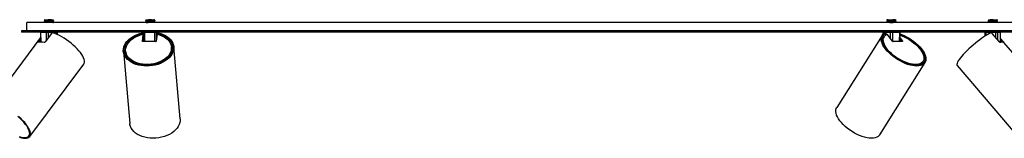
# Model space of a CAD drawing. Header units: millimetres. Extents: x 345 to 996, y 459 to 639.
# Tile 4 of 9: x 453 to 667, y 459 to 485. Entities that reach past the tile are written whole.
import ezdxf

# ---------------------------------------------------------------- set-up
doc = ezdxf.new("R2010")
doc.units = ezdxf.units.MM

msp = doc.modelspace()

# ---------------------------------------------------------------- linework, layer by layer
at = {"color": 7, "linetype": 'Continuous', "lineweight": 25}
for p, q in [((852.13, 484.5), (454.53, 484.5)), ((454.53, 482.7), (454.53, 484.5)), ((458.33, 485.02), (458.33, 485)), ((458.33, 484.82), (458.33, 484.8)), ((458.33, 484.62), (458.33, 484.6)), ((458.44, 484.93), (458.44, 484.88)), ((458.44, 484.73), (458.44, 484.68)), ((458.44, 484.53), (458.44, 484.5)), ((459.13, 485.06), (459.88, 485.06)), ((460.22, 484.98), (460.22, 485.03)), ((460.22, 484.78), (460.22, 484.83)), ((460.22, 484.58), (460.22, 484.63)), ((460.33, 484.9), (460.33, 484.92)), ((460.33, 484.7), (460.33, 484.72)), ((460.33, 484.5), (460.33, 484.52)), ((480.33, 484.89), (480.33, 484.87)), ((480.33, 484.69), (480.33, 484.67)), ((480.44, 485), (480.44, 484.96)), ((480.44, 484.8), (480.44, 484.76)), ((480.44, 484.6), (480.44, 484.56)), ((482.22, 484.85), (482.22, 484.9)), ((482.22, 484.65), (482.22, 484.7)), ((482.33, 484.97), (482.33, 484.99)), ((482.33, 484.77), (482.33, 484.79)), ((482.33, 484.57), (482.33, 484.59)), ((641.33, 485.06), (641.62, 485.06)), ((641.33, 484.86), (641.33, 484.84)), ((641.33, 484.66), (641.33, 484.64)), ((641.44, 484.53), (641.4, 484.5)), ((641.44, 484.98), (641.44, 484.93)), ((641.44, 484.78), (641.44, 484.73)), ((641.44, 484.58), (641.44, 484.53)), ((643.22, 485.03), (643.22, 485.08)), ((643.22, 484.83), (643.22, 484.88)), ((643.22, 484.63), (643.22, 484.68)), ((643.26, 484.5), (643.31, 484.53)), ((643.33, 484.94), (643.33, 484.96)), ((643.33, 484.74), (643.33, 484.76)), ((643.33, 484.54), (643.33, 484.56)), ((663.33, 484.95), (663.33, 484.92)), ((663.33, 484.75), (663.33, 484.72)), ((663.33, 484.55), (663.33, 484.52)), ((663.33, 484.52), (663.36, 484.5)), ((663.44, 485.06), (663.44, 485.01)), ((663.44, 484.86), (663.44, 484.81)), ((663.44, 484.66), (663.44, 484.61)), ((665.21, 484.51), (665.19, 484.5)), ((665.32, 485.05), (665.21, 485.06)), ((665.22, 484.91), (665.22, 484.96)), ((665.22, 484.71), (665.22, 484.76)), ((665.22, 484.51), (665.22, 484.56)), ((665.23, 484.5), (665.22, 484.51)), ((665.33, 485.02), (665.33, 485.06)), ((665.33, 484.82), (665.33, 484.85)), ((665.33, 484.62), (665.33, 484.65)), ((457.48, 481.28), (446.34, 466.46)), ((853.33, 482.7), (453.33, 482.7)), ((453.33, 482.7), (453.33, 482.4)), ((853.33, 482.4), (453.33, 482.4)), ((457.46, 482.37), (457.46, 482.4)), ((457.46, 482.37), (457.49, 480.29)), ((458.76, 482.37), (457.51, 482.37)), ((459.9, 482.15), (458.5, 480.3)), ((461.06, 482.37), (459.17, 482.37)), ((461.2, 482.4), (461.19, 482.37)), ((461.19, 481.88), (461.19, 482.37)), ((479.63, 482.12), (479.65, 482.26)), ((479.65, 480.43), (479.8, 481.81)), ((479.7, 480.37), (479.8, 481.31)), ((479.79, 482.37), (479.79, 482.4)), ((479.79, 482.37), (479.81, 480.37)), ((482.31, 482.37), (480.06, 482.37)), ((482.8, 481.95), (482.63, 480.43)), ((482.86, 482.37), (482.64, 482.37)), ((482.85, 482.17), (482.84, 482.04)), ((482.84, 481.94), (482.84, 482.01)), ((482.86, 482.21), (482.86, 482.37)), ((483.03, 482.26), (483.02, 482.12)), ((640.31, 481.7), (630.46, 466.09)), ((640.43, 482.37), (640.43, 482.4)), ((640.43, 482.37), (640.44, 481.86)), ((642.1, 482.37), (640.52, 482.37)), ((640.74, 481.43), (640.55, 481.13)), ((641.15, 482.01), (640.93, 481.67)), ((641.14, 482.12), (641.03, 482.26)), ((641.18, 482.12), (641.07, 482.26)), ((642.59, 480.43), (641.41, 481.95)), ((644.14, 482.37), (642.53, 482.37)), ((644.2, 480.37), (644.23, 482.37)), ((662.62, 482.37), (662.61, 482.4)), ((662.62, 482.37), (662.62, 481.54)), ((664.99, 482.37), (662.83, 482.37)), ((665.78, 480.3), (664.18, 482.15)), ((666.03, 482.37), (665.36, 482.37)), ((666.02, 480.19), (666.04, 482.37)), ((456.85, 480.3), (457.48, 481.13)), ((457.05, 480.25), (457.48, 480.82)), ((482.53, 480.37), (479.74, 480.37)), ((485.96, 478.91), (485.94, 479.2)), ((487.82, 463.64), (486.44, 479.25)), ((640.42, 480.85), (640.29, 480.65)), ((644.71, 480.37), (642.72, 480.37)), ((644.2, 480.57), (644.37, 480.37)), ((644.21, 481.1), (644.73, 480.43)), ((644.69, 480.37), (644.73, 480.43)), ((666.02, 480.73), (666.41, 480.28)), ((666.03, 481.03), (666.66, 480.3)), ((678.33, 466.74), (666.76, 480.19)), ((475.48, 478.28), (476.87, 462.67)), ((475.97, 478.54), (475.73, 478.54)), ((475.74, 477.94), (476.01, 477.94)), ((475.98, 478.32), (476, 478.02)), ((485.84, 477.94), (486, 477.94)), ((486.2, 478.54), (485.97, 478.54)), ((455.13, 459.85), (466.86, 475.46)), ((639.77, 460.22), (649.62, 475.83)), ((649.01, 475.8), (649.19, 476.09)), ((656.57, 475.17), (669.99, 459.57))]:
    msp.add_line(p, q, dxfattribs=at)
at = {"color": 8, "linetype": 'Continuous', "lineweight": 25}
for p, q in [((457.51, 482.4), (457.51, 482.37)), ((457.51, 482.37), (457.54, 480.28)), ((458.75, 482.4), (458.76, 482.37)), ((458.76, 480.64), (458.76, 482.37)), ((459.17, 482.4), (459.17, 482.37)), ((459.17, 482.37), (459.18, 481.19)), ((461.05, 481.94), (461.06, 482.37)), ((461.06, 482.4), (461.06, 482.37)), ((480.06, 482.37), (480.06, 482.4)), ((480.06, 482.37), (480.08, 480.37)), ((482.3, 480.37), (482.31, 482.37)), ((482.31, 482.37), (482.31, 482.4)), ((482.64, 482.37), (482.62, 480.41)), ((482.64, 482.37), (482.64, 482.4)), ((482.86, 482.37), (482.87, 482.4)), ((482.86, 482.2), (482.86, 482.37)), ((640.51, 482.4), (640.52, 482.37)), ((640.52, 482.37), (640.52, 481.95)), ((642.1, 482.4), (642.1, 482.37)), ((642.1, 481.07), (642.1, 482.37)), ((642.53, 482.37), (642.53, 482.4)), ((642.53, 482.37), (642.53, 480.52)), ((644.11, 480.37), (644.14, 482.37)), ((644.14, 482.37), (644.14, 482.4)), ((644.23, 482.37), (644.14, 482.37)), ((662.83, 482.37), (662.83, 482.4)), ((662.83, 482.37), (662.83, 481.68)), ((664.99, 482.37), (664.98, 482.4)), ((664.98, 481.22), (664.99, 482.37)), ((665.36, 482.37), (665.35, 480.79)), ((665.36, 482.4), (665.36, 482.37)), ((666, 480.18), (666.03, 482.37)), ((666.03, 482.4), (666.03, 482.37)), ((456.85, 480.3), (456.92, 480.22)), ((479.65, 480.43), (479.65, 480.42)), ((644.69, 480.37), (644.69, 480.37)), ((666.63, 480.27), (666.66, 480.3))]:
    msp.add_line(p, q, dxfattribs=at)
at = {"color": 7, "linetype": 'Continuous', "lineweight": 25, "flags": 128}
for points in [[(466.86, 475.46), (466.97, 475.65), (467.02, 475.9), (467.02, 476.18), (466.96, 476.49), (466.84, 476.83), (466.66, 477.19), (466.43, 477.58), (466.15, 477.98), (465.82, 478.39), (465.45, 478.81), (465.04, 479.22), (464.6, 479.63), (464.13, 480.03), (463.64, 480.41), (463.14, 480.77), (462.63, 481.11), (462.11, 481.41), (461.6, 481.68), (461.1, 481.92), (460.62, 482.11), (460.16, 482.26)], [(483.03, 482.26), (483.59, 482.11), (484.12, 481.92), (484.61, 481.68), (485.04, 481.41), (485.43, 481.11), (485.76, 480.77), (486.03, 480.41), (486.23, 480.03), (486.37, 479.63), (486.44, 479.22), (486.44, 478.81), (486.36, 478.39), (486.22, 477.98), (486.01, 477.58), (485.74, 477.19), (485.4, 476.83), (485.01, 476.49), (484.57, 476.18), (484.08, 475.9), (483.55, 475.65), (482.99, 475.45), (482.4, 475.29), (481.79, 475.17), (481.17, 475.1), (480.55, 475.08), (479.94, 475.1), (479.34, 475.17), (478.76, 475.29), (478.2, 475.45), (477.68, 475.65), (477.21, 475.9), (476.78, 476.18), (476.41, 476.49), (476.09, 476.83), (475.83, 477.19), (475.64, 477.58), (475.52, 477.98), (475.47, 478.39), (475.49, 478.81), (475.58, 479.22), (475.74, 479.63), (475.96, 480.03), (476.25, 480.41), (476.59, 480.77), (477, 481.11), (477.45, 481.41), (477.95, 481.68), (478.49, 481.92), (479.06, 482.11), (479.65, 482.26)], [(483.02, 482.12), (483.57, 481.96), (484.09, 481.76), (484.57, 481.52), (485, 481.24), (485.37, 480.93), (485.68, 480.59), (485.93, 480.22), (486.1, 479.83), (486.21, 479.43), (486.25, 479.01), (486.21, 478.6), (486.1, 478.19), (485.92, 477.78), (485.67, 477.39), (485.36, 477.01), (484.98, 476.67), (484.55, 476.34), (484.07, 476.06), (483.55, 475.81), (483, 475.6), (482.41, 475.43), (481.81, 475.31), (481.19, 475.24), (480.57, 475.22), (479.95, 475.24), (479.35, 475.31), (478.78, 475.43), (478.23, 475.6), (477.72, 475.81), (477.25, 476.06), (476.83, 476.34), (476.47, 476.67), (476.18, 477.01), (475.95, 477.39), (475.78, 477.78), (475.69, 478.19), (475.67, 478.6), (475.72, 479.01), (475.85, 479.43), (476.05, 479.83), (476.31, 480.22), (476.64, 480.59), (477.02, 480.93), (477.46, 481.24), (477.95, 481.52), (478.48, 481.76), (479.04, 481.96), (479.63, 482.12)], [(482.8, 481.95), (483.34, 481.81), (483.86, 481.62), (484.32, 481.39), (484.74, 481.12), (485.11, 480.82), (485.41, 480.49), (485.65, 480.13), (485.82, 479.75), (485.92, 479.36), (485.95, 478.96), (485.9, 478.55), (485.78, 478.15), (485.6, 477.76), (485.34, 477.39), (485.02, 477.03), (484.65, 476.7), (484.21, 476.39), (483.74, 476.13), (483.22, 475.9), (482.66, 475.71), (482.09, 475.57), (481.49, 475.47), (480.89, 475.42), (480.29, 475.42), (479.7, 475.47), (479.13, 475.57), (478.58, 475.71), (478.07, 475.9), (477.6, 476.13), (477.18, 476.39), (476.82, 476.7), (476.51, 477.03), (476.27, 477.39), (476.1, 477.76), (476, 478.15), (475.97, 478.55), (476.01, 478.96), (476.13, 479.36), (476.31, 479.75), (476.57, 480.13), (476.88, 480.49), (477.26, 480.82), (477.69, 481.12), (478.17, 481.39), (478.69, 481.62), (479.24, 481.81), (479.81, 481.95)], [(482.87, 482.4), (482.87, 482.4), (482.86, 482.36)], [(644.22, 482.03), (644.53, 481.92), (645.08, 481.68), (645.62, 481.41), (646.16, 481.11), (646.69, 480.77), (647.19, 480.41), (647.66, 480.03), (648.1, 479.63), (648.5, 479.22), (648.85, 478.81), (649.16, 478.39), (649.41, 477.98), (649.6, 477.58), (649.73, 477.19), (649.81, 476.83), (649.82, 476.49), (649.77, 476.18), (649.66, 475.9), (649.49, 475.65), (649.26, 475.45), (648.97, 475.29), (648.64, 475.17), (648.25, 475.1), (647.83, 475.08), (647.37, 475.1), (646.88, 475.17), (646.36, 475.29), (645.83, 475.45), (645.28, 475.65), (644.73, 475.9), (644.19, 476.18), (643.65, 476.49), (643.13, 476.83), (642.63, 477.19), (642.17, 477.58), (641.74, 477.98), (641.35, 478.39), (641.01, 478.81), (640.71, 479.22), (640.48, 479.63), (640.29, 480.03), (640.17, 480.41), (640.11, 480.77), (640.12, 481.11), (640.18, 481.41), (640.31, 481.68), (640.49, 481.92), (640.73, 482.11), (641.03, 482.26), (641.03, 482.26)], [(644.22, 481.92), (644.64, 481.76), (645.19, 481.52), (645.73, 481.24), (646.27, 480.93), (646.79, 480.59), (647.28, 480.22), (647.74, 479.83), (648.16, 479.43), (648.54, 479.01), (648.87, 478.6), (649.14, 478.19), (649.36, 477.78), (649.52, 477.39), (649.61, 477.01), (649.65, 476.67), (649.61, 476.34), (649.52, 476.06), (649.36, 475.81), (649.14, 475.6), (648.86, 475.43), (648.53, 475.31), (648.15, 475.24), (647.73, 475.22), (647.26, 475.24), (646.77, 475.31), (646.25, 475.43), (645.72, 475.6), (645.17, 475.81), (644.62, 476.06), (644.08, 476.34), (643.55, 476.67), (643.03, 477.01), (642.55, 477.39), (642.1, 477.78), (641.68, 478.19), (641.32, 478.6), (641, 479.01), (640.73, 479.43), (640.53, 479.83), (640.38, 480.22), (640.3, 480.59), (640.29, 480.93), (640.33, 481.24), (640.44, 481.52), (640.62, 481.76), (640.85, 481.96), (641.14, 482.12), (641.14, 482.12)], [(644.22, 481.76), (644.59, 481.62), (645.12, 481.39), (645.65, 481.12), (646.17, 480.82), (646.68, 480.49), (647.15, 480.13), (647.6, 479.75), (648.01, 479.36), (648.37, 478.96), (648.68, 478.55), (648.94, 478.15), (649.15, 477.76), (649.29, 477.39), (649.36, 477.03), (649.38, 476.7), (649.33, 476.39), (649.21, 476.13), (649.04, 475.9), (648.8, 475.71), (648.51, 475.57), (648.17, 475.47), (647.78, 475.42), (647.35, 475.42), (646.88, 475.47), (646.39, 475.57), (645.88, 475.71), (645.35, 475.9), (644.82, 476.13), (644.29, 476.39), (643.77, 476.7), (643.26, 477.03), (642.79, 477.39), (642.34, 477.76), (641.93, 478.15), (641.57, 478.55), (641.25, 478.96), (640.99, 479.36), (640.79, 479.75), (640.65, 480.13), (640.57, 480.49), (640.55, 480.82), (640.6, 481.12), (640.71, 481.39), (640.89, 481.62), (641.12, 481.81), (641.41, 481.95), (641.41, 481.95)], [(644.23, 482.4), (644.23, 482.4), (644.23, 482.36)], [(663.95, 482.26), (663.62, 482.11), (663.25, 481.92), (662.85, 481.68), (662.42, 481.41), (661.97, 481.11), (661.51, 480.77), (661.03, 480.41), (660.56, 480.03), (660.08, 479.63), (659.61, 479.22), (659.16, 478.81), (658.73, 478.39), (658.32, 477.98), (657.94, 477.58), (657.6, 477.19), (657.3, 476.83), (657.05, 476.49), (656.84, 476.18), (656.68, 475.9), (656.57, 475.65), (656.51, 475.45), (656.51, 475.29), (656.57, 475.17), (656.57, 475.17)], [(666.05, 482.4), (666.05, 482.4), (666.04, 482.36)], [(479.74, 480.37), (479.72, 480.37), (479.7, 480.37), (479.69, 480.38), (479.67, 480.39), (479.66, 480.4), (479.65, 480.41), (479.65, 480.42), (479.65, 480.43)], [(644.73, 480.43), (644.74, 480.42), (644.75, 480.41), (644.75, 480.4), (644.75, 480.39), (644.74, 480.38), (644.74, 480.37), (644.73, 480.37), (644.71, 480.37)], [(666.76, 480.19), (666.72, 480.23), (666.66, 480.26), (666.58, 480.28), (666.49, 480.29), (666.39, 480.28), (666.27, 480.26), (666.14, 480.23), (666, 480.18)], [(454.02, 459.61), (454.34, 459.63), (454.61, 459.71), (454.82, 459.82), (454.98, 459.99), (455.09, 460.19), (455.13, 460.44), (455.12, 460.72), (455.04, 461.04), (454.91, 461.38), (454.72, 461.75), (454.48, 462.14), (454.18, 462.54), (453.84, 462.95), (453.46, 463.36), (453.04, 463.77), (452.59, 464.17)], [(637.98, 459.48), (637.51, 459.5), (637.02, 459.57), (636.49, 459.69), (635.96, 459.85), (635.4, 460.06), (634.85, 460.31), (634.3, 460.59), (633.76, 460.91), (633.24, 461.26), (632.74, 461.63), (632.27, 462.02), (631.84, 462.43), (631.45, 462.84), (631.11, 463.26), (630.82, 463.68), (630.59, 464.09), (630.42, 464.49), (630.31, 464.87), (630.26, 465.23), (630.27, 465.57), (630.35, 465.87), (630.46, 466.09)], [(454.15, 459.48), (454.47, 459.5), (454.75, 459.57), (454.97, 459.69), (455.13, 459.85), (455.24, 460.06), (455.3, 460.31), (455.29, 460.59), (455.22, 460.91), (455.09, 461.26), (454.91, 461.63), (454.67, 462.02), (454.38, 462.43), (454.05, 462.84), (453.67, 463.26), (453.25, 463.68), (452.8, 464.09)], [(481.94, 459.48), (481.32, 459.5), (480.71, 459.57), (480.12, 459.69), (479.57, 459.85), (479.05, 460.06), (478.57, 460.31), (478.14, 460.59), (477.76, 460.91), (477.45, 461.26), (477.2, 461.63), (477.01, 462.02), (476.9, 462.43), (476.87, 462.67)], [(487.82, 463.64), (487.83, 463.26), (487.76, 462.84), (487.63, 462.43), (487.42, 462.02), (487.15, 461.63), (486.82, 461.26), (486.43, 460.91), (485.99, 460.59), (485.5, 460.31), (484.96, 460.06), (484.4, 459.85), (483.8, 459.69), (483.19, 459.57), (482.57, 459.5), (481.94, 459.48)], [(639.77, 460.22), (639.65, 460.06), (639.42, 459.85), (639.13, 459.69), (638.79, 459.57), (638.41, 459.5), (637.98, 459.48)], [(452.83, 459.82), (453.26, 459.71), (453.66, 459.63), (454.02, 459.61)], [(452.93, 459.69), (453.37, 459.57), (453.78, 459.5), (454.15, 459.48)]]:
    msp.add_lwpolyline(points, dxfattribs=at)
at = {"color": 7, "linetype": 'Continuous', "lineweight": 25}
for centre, radius, start, end in [((457.53, 477.81), 2.47, 73.1914, 106.8086), ((482.54, 480.47), 0.1, 262.9675, 341.1511), ((641.69, 480.45), 1.33, 148.9275, 187.5608), ((642.73, 480.54), 0.178, 218.3146, 264.7503), ((478.73, 478.37), 2.75, 187.3739, 240.2854), ((483.09, 478.83), 2.87, 311.0939, 1.5492), ((647.86, 476.58), 1.39, 288.7437, 325.7347)]:
    msp.add_arc(centre, radius, start, end, dxfattribs=at)
at = {"color": 8, "linetype": 'Continuous', "lineweight": 25}
for centre, major_axis, ratio, start_param, end_param in [((457.76, 482.36), (0.3, -0.002), 0.001653, 3.14299, 3.724607), ((460.89, 482.36), (0.3, 0.002), 0.001653, 6.281254, 7.270891), ((640.73, 482.36), (0.3, -0.002), 0.000072, 3.141707, 3.91823), ((662.92, 482.36), (0.3, -0.002), 0.003837, 1.870963, 3.141137), ((665.74, 482.36), (0.3, 0.002), 0.003837, 5.983094, 6.283679)]:
    msp.add_ellipse(centre, major_axis=major_axis, ratio=ratio, start_param=start_param, end_param=end_param, dxfattribs=at)
at = {"color": 7, "linetype": 'Continuous', "lineweight": 25}
for centre, major_axis, ratio, start_param, end_param in [((459.01, 482.36), (0.3, 0), 0.008059, 0.987879, 2.558599), ((480.09, 482.36), (0.3, -0.002), 0.005214, 1.66975, 3.24047), ((482.34, 482.36), (0.3, 0.002), 0.006362, 0.098713, 1.669434), ((642.31, 482.36), (0.3, 0), 0.008227, 0.794163, 2.364883), ((665.07, 482.36), (0.3, 0.001), 0.007276, 0.299965, 1.870685)]:
    msp.add_ellipse(centre, major_axis=major_axis, ratio=ratio, start_param=start_param, end_param=end_param, dxfattribs=at)
for points, knots in [([(458.44, 485.08), (458.42, 485.07), (458.38, 485.05), (458.35, 485.03), (458.33, 485.02)], [0, 0, 0, 0, 0.499966, 1, 1, 1, 1]), ([(458.33, 484.99), (458.35, 484.98), (458.38, 484.96), (458.42, 484.94), (458.44, 484.93)], [0, 0, 0, 0, 0.505532, 1, 1, 1, 1]), ([(458.44, 484.88), (458.42, 484.87), (458.38, 484.85), (458.35, 484.83), (458.33, 484.82)], [0, 0, 0, 0, 0.499966, 1, 1, 1, 1]), ([(458.33, 484.79), (458.35, 484.78), (458.38, 484.76), (458.42, 484.74), (458.44, 484.73)], [0, 0, 0, 0, 0.505532, 1, 1, 1, 1]), ([(458.44, 484.68), (458.42, 484.67), (458.38, 484.65), (458.35, 484.63), (458.33, 484.62)], [0, 0, 0, 0, 0.499966, 1, 1, 1, 1]), ([(458.33, 484.59), (458.35, 484.58), (458.38, 484.56), (458.42, 484.54), (458.44, 484.53)], [0, 0, 0, 0, 0.505532, 1, 1, 1, 1]), ([(458.35, 485.02), (458.35, 485.02), (458.34, 485.03), (458.48, 485.04), (458.75, 485.05), (459, 485.06), (459.13, 485.06)], [0, 0, 0, 0, 0.102748, 0.401832, 0.700916, 1, 1, 1, 1]), ([(459.88, 485.06), (459.76, 485.06), (459.53, 485.05), (459.12, 485.04), (458.75, 485.03), (458.48, 485.01), (458.33, 485), (458.34, 485), (458.35, 485)], [0, 0, 0, 0, 0.182332, 0.364664, 0.546995, 0.729327, 0.911659, 1, 1, 1, 1]), ([(458.35, 484.82), (458.35, 484.82), (458.34, 484.83), (458.48, 484.84), (458.75, 484.85), (459.12, 484.86), (459.52, 484.88), (459.89, 484.89), (460.17, 484.9), (460.32, 484.91), (460.31, 484.92), (460.31, 484.92)], [0, 0, 0, 0, 0.043713, 0.170955, 0.298197, 0.425439, 0.552681, 0.679924, 0.807166, 0.934408, 1, 1, 1, 1]), ([(460.31, 484.9), (460.31, 484.89), (460.32, 484.89), (460.17, 484.88), (459.89, 484.86), (459.52, 484.85), (459.12, 484.84), (458.75, 484.83), (458.48, 484.81), (458.33, 484.8), (458.34, 484.8), (458.35, 484.8)], [0, 0, 0, 0, 0.064437, 0.189437, 0.314437, 0.439437, 0.564437, 0.689437, 0.814437, 0.939437, 1, 1, 1, 1]), ([(458.35, 484.62), (458.35, 484.62), (458.34, 484.63), (458.48, 484.64), (458.75, 484.65), (459.12, 484.66), (459.52, 484.68), (459.89, 484.69), (460.17, 484.7), (460.32, 484.71), (460.31, 484.72), (460.31, 484.72)], [0, 0, 0, 0, 0.043713, 0.170955, 0.298197, 0.425439, 0.552681, 0.679924, 0.807166, 0.934408, 1, 1, 1, 1]), ([(460.31, 484.7), (460.31, 484.69), (460.32, 484.69), (460.17, 484.68), (459.89, 484.66), (459.52, 484.65), (459.12, 484.64), (458.75, 484.63), (458.48, 484.61), (458.33, 484.6), (458.34, 484.6), (458.35, 484.6)], [0, 0, 0, 0, 0.064437, 0.189437, 0.314437, 0.439437, 0.564437, 0.689437, 0.814437, 0.939437, 1, 1, 1, 1]), ([(458.41, 485.06), (458.41, 485.06), (458.42, 485.06), (458.56, 485.06), (458.78, 485.06), (458.99, 485.06), (459.11, 485.06), (459.13, 485.06)], [0, 0, 0, 0, 0.199813, 0.448881, 0.700371, 0.961046, 1, 1, 1, 1]), ([(460.2, 485.03), (460.2, 485.03), (460.21, 485.02), (460.08, 485.01), (459.83, 485), (459.5, 484.99), (459.15, 484.98), (458.81, 484.96), (458.57, 484.95), (458.44, 484.94), (458.45, 484.94), (458.45, 484.93)], [0, 0, 0, 0, 0.046721, 0.175404, 0.304086, 0.432769, 0.561451, 0.690134, 0.818816, 0.947499, 1, 1, 1, 1]), ([(460.2, 484.98), (460.21, 484.98), (460.22, 484.97), (460.08, 484.96), (459.83, 484.95), (459.5, 484.94), (459.15, 484.93), (458.81, 484.91), (458.57, 484.9), (458.44, 484.89), (458.45, 484.89), (458.45, 484.88)], [0, 0, 0, 0, 0.065598, 0.193116, 0.320633, 0.448151, 0.575669, 0.703186, 0.830704, 0.958221, 1, 1, 1, 1]), ([(460.2, 484.83), (460.2, 484.83), (460.21, 484.82), (460.08, 484.81), (459.83, 484.8), (459.5, 484.79), (459.15, 484.78), (458.81, 484.76), (458.57, 484.75), (458.44, 484.74), (458.45, 484.74), (458.45, 484.73)], [0, 0, 0, 0, 0.046721, 0.175404, 0.304086, 0.432769, 0.561451, 0.690134, 0.818816, 0.947499, 1, 1, 1, 1]), ([(460.2, 484.78), (460.21, 484.78), (460.22, 484.77), (460.08, 484.76), (459.83, 484.75), (459.5, 484.74), (459.15, 484.73), (458.81, 484.71), (458.57, 484.7), (458.44, 484.69), (458.45, 484.69), (458.45, 484.68)], [0, 0, 0, 0, 0.065598, 0.193116, 0.320633, 0.448151, 0.575669, 0.703186, 0.830704, 0.958221, 1, 1, 1, 1]), ([(460.2, 484.63), (460.2, 484.63), (460.21, 484.62), (460.08, 484.61), (459.83, 484.6), (459.5, 484.59), (459.15, 484.58), (458.81, 484.56), (458.57, 484.55), (458.44, 484.54), (458.45, 484.54), (458.45, 484.53)], [0, 0, 0, 0, 0.046721, 0.175404, 0.304086, 0.432769, 0.561451, 0.690134, 0.818816, 0.947499, 1, 1, 1, 1]), ([(460.2, 484.58), (460.21, 484.58), (460.22, 484.57), (460.08, 484.56), (459.83, 484.55), (459.5, 484.54), (459.15, 484.53), (458.83, 484.51), (458.69, 484.51), (458.63, 484.5)], [0, 0, 0, 0, 0.081468, 0.239836, 0.398203, 0.556571, 0.714938, 0.873306, 1, 1, 1, 1]), ([(459.88, 485.06), (459.95, 485.06), (460.1, 485.06), (460.25, 485.06), (460.26, 485.06), (460.27, 485.06)], [0, 0, 0, 0, 0.296312, 0.658745, 1, 1, 1, 1]), ([(460.19, 484.5), (460.24, 484.51), (460.33, 484.51), (460.31, 484.52), (460.31, 484.52)], [0, 0, 0, 0, 0.608137, 1, 1, 1, 1]), ([(460.22, 485.03), (460.24, 485.04), (460.26, 485.05), (460.27, 485.06), (460.27, 485.06)], [0, 0, 0, 0, 0.98852, 1, 1, 1, 1]), ([(460.33, 484.92), (460.31, 484.93), (460.27, 484.95), (460.24, 484.97), (460.22, 484.98)], [0, 0, 0, 0, 0.507898, 1, 1, 1, 1]), ([(460.22, 484.83), (460.24, 484.84), (460.27, 484.86), (460.31, 484.88), (460.33, 484.89)], [0, 0, 0, 0, 0.499965, 1, 1, 1, 1]), ([(460.33, 484.72), (460.31, 484.73), (460.27, 484.75), (460.24, 484.77), (460.22, 484.78)], [0, 0, 0, 0, 0.507898, 1, 1, 1, 1]), ([(460.22, 484.63), (460.24, 484.64), (460.27, 484.66), (460.31, 484.68), (460.33, 484.69)], [0, 0, 0, 0, 0.499965, 1, 1, 1, 1]), ([(460.33, 484.52), (460.31, 484.53), (460.27, 484.55), (460.24, 484.57), (460.22, 484.58)], [0, 0, 0, 0, 0.507898, 1, 1, 1, 1]), ([(480.33, 485.07), (480.35, 485.05), (480.38, 485.03), (480.42, 485.01), (480.44, 485)], [0, 0, 0, 0, 0.507627, 1, 1, 1, 1]), ([(480.44, 484.96), (480.42, 484.95), (480.38, 484.92), (480.35, 484.9), (480.33, 484.89)], [0, 0, 0, 0, 0.499977, 1, 1, 1, 1]), ([(480.33, 484.87), (480.35, 484.85), (480.38, 484.83), (480.42, 484.81), (480.44, 484.8)], [0, 0, 0, 0, 0.507627, 1, 1, 1, 1]), ([(480.44, 484.76), (480.42, 484.75), (480.38, 484.72), (480.35, 484.7), (480.33, 484.69)], [0, 0, 0, 0, 0.499977, 1, 1, 1, 1]), ([(480.33, 484.67), (480.35, 484.65), (480.38, 484.63), (480.42, 484.61), (480.44, 484.6)], [0, 0, 0, 0, 0.507627, 1, 1, 1, 1]), ([(480.34, 485.06), (480.34, 485.06), (480.35, 485.06), (480.47, 485.06), (480.69, 485.06), (480.98, 485.06), (481.29, 485.06), (481.49, 485.06), (481.59, 485.06)], [0, 0, 0, 0, 0.123522, 0.305018, 0.486572, 0.664373, 0.837832, 1, 1, 1, 1]), ([(482.32, 484.97), (482.32, 484.97), (482.34, 484.96), (482.22, 484.95), (481.98, 484.94), (481.63, 484.93), (481.23, 484.91), (480.84, 484.9), (480.54, 484.89), (480.35, 484.88), (480.35, 484.87), (480.34, 484.87)], [0, 0, 0, 0, 0.01459, 0.141746, 0.268902, 0.396057, 0.523213, 0.650369, 0.777525, 0.904681, 1, 1, 1, 1]), ([(482.32, 484.77), (482.32, 484.77), (482.34, 484.76), (482.22, 484.75), (481.98, 484.74), (481.63, 484.73), (481.23, 484.71), (480.84, 484.7), (480.54, 484.69), (480.35, 484.68), (480.35, 484.67), (480.34, 484.67)], [0, 0, 0, 0, 0.01459, 0.141746, 0.268902, 0.396057, 0.523213, 0.650369, 0.777525, 0.904681, 1, 1, 1, 1]), ([(480.35, 484.89), (480.35, 484.9), (480.36, 484.9), (480.54, 484.91), (480.84, 484.93), (481.23, 484.94), (481.63, 484.95), (481.98, 484.96), (482.23, 484.98), (482.34, 484.99), (482.32, 484.99), (482.31, 484.99)], [0, 0, 0, 0, 0.082144, 0.208738, 0.335333, 0.461927, 0.588521, 0.715115, 0.84171, 0.968304, 1, 1, 1, 1]), ([(480.35, 484.69), (480.35, 484.7), (480.36, 484.7), (480.54, 484.71), (480.84, 484.73), (481.23, 484.74), (481.63, 484.75), (481.98, 484.76), (482.23, 484.78), (482.34, 484.79), (482.32, 484.79), (482.31, 484.79)], [0, 0, 0, 0, 0.082144, 0.208738, 0.335333, 0.461927, 0.588521, 0.715115, 0.84171, 0.968304, 1, 1, 1, 1]), ([(480.44, 484.56), (480.42, 484.55), (480.39, 484.53), (480.36, 484.51), (480.35, 484.5)], [0, 0, 0, 0, 0.60379, 1, 1, 1, 1]), ([(480.41, 484.5), (480.45, 484.51), (480.55, 484.51), (480.85, 484.53), (481.23, 484.54), (481.63, 484.55), (481.98, 484.56), (482.23, 484.58), (482.34, 484.59), (482.32, 484.59), (482.31, 484.59)], [0, 0, 0, 0, 0.1134692, 0.2553056, 0.3971421, 0.5389785, 0.680815, 0.8226514, 0.9644878, 1, 1, 1, 1]), ([(481.59, 485.06), (481.47, 485.06), (481.24, 485.05), (480.9, 485.04), (480.62, 485.03), (480.46, 485.02), (480.45, 485.01), (480.45, 485)], [0, 0, 0, 0, 0.21048, 0.420961, 0.631441, 0.841921, 1, 1, 1, 1]), ([(482.2, 485.06), (482.21, 485.05), (482.23, 485.05), (482.13, 485.04), (481.91, 485.03), (481.59, 485.01), (481.24, 485), (480.9, 484.99), (480.62, 484.98), (480.46, 484.97), (480.46, 484.96), (480.45, 484.96)], [0, 0, 0, 0, 0.0502715, 0.1745404, 0.2988092, 0.4230781, 0.5473469, 0.6716158, 0.7958846, 0.9201535, 1, 1, 1, 1]), ([(482.21, 484.9), (482.21, 484.9), (482.23, 484.9), (482.13, 484.89), (481.91, 484.88), (481.59, 484.86), (481.24, 484.85), (480.9, 484.84), (480.62, 484.83), (480.46, 484.82), (480.45, 484.81), (480.45, 484.8)], [0, 0, 0, 0, 0.011996, 0.139463, 0.266931, 0.394398, 0.521865, 0.649333, 0.7768, 0.904267, 1, 1, 1, 1]), ([(482.21, 484.85), (482.21, 484.85), (482.23, 484.85), (482.13, 484.84), (481.91, 484.83), (481.59, 484.81), (481.24, 484.8), (480.9, 484.79), (480.62, 484.78), (480.46, 484.77), (480.46, 484.76), (480.45, 484.76)], [0, 0, 0, 0, 0.031707, 0.158405, 0.285103, 0.411801, 0.538499, 0.665197, 0.791895, 0.918593, 1, 1, 1, 1]), ([(482.21, 484.7), (482.21, 484.7), (482.23, 484.7), (482.13, 484.69), (481.91, 484.68), (481.59, 484.66), (481.24, 484.65), (480.9, 484.64), (480.62, 484.63), (480.46, 484.62), (480.45, 484.61), (480.45, 484.6)], [0, 0, 0, 0, 0.011996, 0.139463, 0.266931, 0.394398, 0.521865, 0.649333, 0.7768, 0.904267, 1, 1, 1, 1]), ([(482.21, 484.65), (482.21, 484.65), (482.23, 484.65), (482.13, 484.64), (481.91, 484.63), (481.59, 484.61), (481.24, 484.6), (480.9, 484.59), (480.62, 484.58), (480.46, 484.57), (480.46, 484.56), (480.45, 484.56)], [0, 0, 0, 0, 0.031707, 0.158405, 0.285103, 0.411801, 0.538499, 0.665197, 0.791895, 0.918593, 1, 1, 1, 1]), ([(482.32, 484.57), (482.32, 484.57), (482.34, 484.56), (482.22, 484.55), (481.98, 484.54), (481.63, 484.53), (481.25, 484.51), (481.03, 484.51), (480.93, 484.5)], [0, 0, 0, 0, 0.023346, 0.226816, 0.430285, 0.633755, 0.837224, 1, 1, 1, 1]), ([(481.59, 485.06), (481.62, 485.06), (481.74, 485.06), (481.94, 485.06), (482.13, 485.06), (482.23, 485.06), (482.22, 485.06), (482.19, 485.06), (482.18, 485.06)], [0, 0, 0, 0, 0.0718003, 0.2864477, 0.5010951, 0.7157425, 0.93039, 1, 1, 1, 1]), ([(482.33, 484.99), (482.31, 485), (482.27, 485.03), (482.24, 485.05), (482.22, 485.06)], [0, 0, 0, 0, 0.500035, 1, 1, 1, 1]), ([(482.22, 484.9), (482.24, 484.91), (482.27, 484.93), (482.31, 484.95), (482.33, 484.97)], [0, 0, 0, 0, 0.499964, 1, 1, 1, 1]), ([(482.33, 484.79), (482.31, 484.8), (482.27, 484.82), (482.24, 484.85), (482.22, 484.86)], [0, 0, 0, 0, 0.507908, 1, 1, 1, 1]), ([(482.22, 484.7), (482.24, 484.71), (482.27, 484.73), (482.31, 484.75), (482.33, 484.77)], [0, 0, 0, 0, 0.499964, 1, 1, 1, 1]), ([(482.33, 484.59), (482.31, 484.6), (482.27, 484.62), (482.24, 484.65), (482.22, 484.66)], [0, 0, 0, 0, 0.507908, 1, 1, 1, 1]), ([(482.22, 484.5), (482.24, 484.51), (482.27, 484.53), (482.31, 484.55), (482.33, 484.57)], [0, 0, 0, 0, 0.489131, 1, 1, 1, 1]), ([(641.62, 485.06), (641.54, 485.06), (641.38, 485.05), (641.3, 485.04), (641.33, 485.04), (641.34, 485.04)], [0, 0, 0, 0, 0.472362, 0.944725, 1, 1, 1, 1]), ([(643.29, 484.93), (643.28, 484.93), (643.25, 484.92), (643.04, 484.91), (642.71, 484.9), (642.32, 484.89), (641.93, 484.88), (641.59, 484.86), (641.39, 484.85), (641.3, 484.84), (641.33, 484.84), (641.34, 484.84)], [0, 0, 0, 0, 0.073011, 0.20326, 0.33351, 0.46376, 0.594009, 0.724259, 0.854509, 0.984758, 1, 1, 1, 1]), ([(643.29, 484.73), (643.28, 484.73), (643.25, 484.72), (643.04, 484.71), (642.71, 484.7), (642.32, 484.69), (641.93, 484.68), (641.59, 484.66), (641.39, 484.65), (641.3, 484.64), (641.33, 484.64), (641.34, 484.64)], [0, 0, 0, 0, 0.073011, 0.20326, 0.33351, 0.46376, 0.594009, 0.724259, 0.854509, 0.984758, 1, 1, 1, 1]), ([(641.33, 485.04), (641.35, 485.03), (641.38, 485.01), (641.42, 484.99), (641.44, 484.98)], [0, 0, 0, 0, 0.507611, 1, 1, 1, 1]), ([(641.44, 484.93), (641.42, 484.92), (641.38, 484.9), (641.35, 484.88), (641.33, 484.87)], [0, 0, 0, 0, 0.499982, 1, 1, 1, 1]), ([(641.33, 484.84), (641.35, 484.83), (641.38, 484.81), (641.42, 484.79), (641.44, 484.78)], [0, 0, 0, 0, 0.507611, 1, 1, 1, 1]), ([(641.44, 484.73), (641.42, 484.72), (641.38, 484.7), (641.35, 484.68), (641.33, 484.67)], [0, 0, 0, 0, 0.499982, 1, 1, 1, 1]), ([(641.33, 484.64), (641.35, 484.63), (641.38, 484.61), (641.42, 484.59), (641.44, 484.58)], [0, 0, 0, 0, 0.507611, 1, 1, 1, 1]), ([(641.34, 484.87), (641.35, 484.87), (641.38, 484.88), (641.6, 484.89), (641.93, 484.9), (642.32, 484.91), (642.71, 484.93), (643.05, 484.94), (643.26, 484.95), (643.35, 484.96), (643.33, 484.96), (643.33, 484.96)], [0, 0, 0, 0, 0.1040882, 0.2316756, 0.3592629, 0.4868502, 0.6144375, 0.7420249, 0.8696122, 0.9971995, 1, 1, 1, 1]), ([(641.34, 484.67), (641.35, 484.67), (641.38, 484.68), (641.6, 484.69), (641.93, 484.7), (642.32, 484.71), (642.71, 484.73), (643.05, 484.74), (643.26, 484.75), (643.35, 484.76), (643.33, 484.76), (643.33, 484.76)], [0, 0, 0, 0, 0.1040882, 0.2316756, 0.3592629, 0.4868502, 0.6144375, 0.7420249, 0.8696122, 0.9971995, 1, 1, 1, 1]), ([(643.15, 485.06), (643.09, 485.06), (642.98, 485.05), (642.67, 485.04), (642.32, 485.03), (641.97, 485.01), (641.68, 485), (641.48, 484.99), (641.45, 484.98), (641.44, 484.98)], [0, 0, 0, 0, 0.143289, 0.286578, 0.429867, 0.573156, 0.716445, 0.859734, 1, 1, 1, 1]), ([(643.19, 484.87), (643.18, 484.87), (643.15, 484.86), (642.97, 484.85), (642.67, 484.84), (642.32, 484.83), (641.97, 484.81), (641.68, 484.8), (641.48, 484.79), (641.45, 484.78), (641.44, 484.78)], [0, 0, 0, 0, 0.073925, 0.206621, 0.339318, 0.472014, 0.60471, 0.737407, 0.870103, 1, 1, 1, 1]), ([(643.19, 484.67), (643.18, 484.67), (643.15, 484.66), (642.97, 484.65), (642.67, 484.64), (642.32, 484.63), (641.97, 484.61), (641.68, 484.6), (641.48, 484.59), (641.45, 484.58), (641.44, 484.58)], [0, 0, 0, 0, 0.073925, 0.206621, 0.339318, 0.472014, 0.60471, 0.737407, 0.870103, 1, 1, 1, 1]), ([(643.22, 485.03), (643.22, 485.03), (643.24, 485.02), (643.16, 485.01), (642.97, 485), (642.67, 484.99), (642.32, 484.98), (641.97, 484.96), (641.68, 484.95), (641.48, 484.94), (641.46, 484.93), (641.45, 484.93)], [0, 0, 0, 0, 0.0028566, 0.1304705, 0.2580845, 0.3856984, 0.5133124, 0.6409263, 0.7685403, 0.8961542, 1, 1, 1, 1]), ([(643.22, 484.83), (643.22, 484.83), (643.24, 484.82), (643.16, 484.81), (642.97, 484.8), (642.67, 484.79), (642.32, 484.78), (641.97, 484.76), (641.68, 484.75), (641.48, 484.74), (641.46, 484.73), (641.45, 484.73)], [0, 0, 0, 0, 0.0028566, 0.1304705, 0.2580845, 0.3856984, 0.5133124, 0.6409263, 0.7685403, 0.8961542, 1, 1, 1, 1]), ([(643.22, 484.63), (643.22, 484.63), (643.24, 484.62), (643.16, 484.61), (642.97, 484.6), (642.67, 484.59), (642.32, 484.58), (641.97, 484.56), (641.68, 484.55), (641.48, 484.54), (641.46, 484.53), (641.45, 484.53)], [0, 0, 0, 0, 0.0028566, 0.1304705, 0.2580845, 0.3856984, 0.5133124, 0.6409263, 0.7685403, 0.8961542, 1, 1, 1, 1]), ([(641.62, 485.06), (641.69, 485.06), (641.84, 485.06), (642.15, 485.06), (642.48, 485.06), (642.78, 485.06), (643.02, 485.06), (643.11, 485.06), (643.15, 485.06)], [0, 0, 0, 0, 0.144785, 0.321878, 0.499028, 0.672515, 0.841766, 1, 1, 1, 1]), ([(642.01, 484.5), (642.12, 484.51), (642.34, 484.51), (642.71, 484.53), (643.05, 484.54), (643.26, 484.55), (643.35, 484.56), (643.33, 484.56), (643.33, 484.56)], [0, 0, 0, 0, 0.165908, 0.373293, 0.580678, 0.788063, 0.995448, 1, 1, 1, 1]), ([(643.29, 484.53), (643.28, 484.53), (643.25, 484.52), (643.06, 484.51), (642.86, 484.51), (642.77, 484.5)], [0, 0, 0, 0, 0.237464, 0.661095, 1, 1, 1, 1]), ([(643.21, 484.87), (643.22, 484.88), (643.26, 484.9), (643.29, 484.92), (643.31, 484.93)], [0, 0, 0, 0, 0.499993, 1, 1, 1, 1]), ([(643.21, 484.67), (643.22, 484.68), (643.26, 484.7), (643.29, 484.72), (643.31, 484.73)], [0, 0, 0, 0, 0.499993, 1, 1, 1, 1]), ([(643.33, 484.97), (643.31, 484.98), (643.27, 485), (643.24, 485.02), (643.22, 485.03)], [0, 0, 0, 0, 0.507624, 1, 1, 1, 1]), ([(643.33, 484.77), (643.31, 484.78), (643.27, 484.8), (643.24, 484.82), (643.22, 484.83)], [0, 0, 0, 0, 0.507624, 1, 1, 1, 1]), ([(643.33, 484.57), (643.31, 484.58), (643.27, 484.6), (643.24, 484.62), (643.22, 484.63)], [0, 0, 0, 0, 0.507624, 1, 1, 1, 1]), ([(663.34, 484.95), (663.34, 484.95), (663.32, 484.96), (663.43, 484.96), (663.67, 484.98), (664.03, 484.99), (664.42, 485), (664.81, 485.01), (665.12, 485.03), (665.3, 485.04), (665.31, 485.05), (665.31, 485.05)], [0, 0, 0, 0, 0.012794, 0.139925, 0.267057, 0.394188, 0.521319, 0.648451, 0.775582, 0.902714, 1, 1, 1, 1]), ([(663.34, 484.75), (663.34, 484.75), (663.32, 484.76), (663.43, 484.76), (663.67, 484.78), (664.03, 484.79), (664.42, 484.8), (664.81, 484.81), (665.12, 484.83), (665.3, 484.84), (665.31, 484.85), (665.31, 484.85)], [0, 0, 0, 0, 0.012794, 0.139925, 0.267057, 0.394188, 0.521319, 0.648451, 0.775582, 0.902714, 1, 1, 1, 1]), ([(663.34, 484.55), (663.34, 484.55), (663.32, 484.56), (663.43, 484.56), (663.67, 484.58), (664.03, 484.59), (664.42, 484.6), (664.81, 484.61), (665.12, 484.63), (665.3, 484.64), (665.31, 484.65), (665.31, 484.65)], [0, 0, 0, 0, 0.012794, 0.139925, 0.267057, 0.394188, 0.521319, 0.648451, 0.775582, 0.902714, 1, 1, 1, 1]), ([(665.31, 485.02), (665.31, 485.02), (665.3, 485.01), (665.11, 485), (664.81, 484.99), (664.42, 484.98), (664.03, 484.96), (663.67, 484.95), (663.43, 484.94), (663.32, 484.93), (663.34, 484.92), (663.34, 484.92)], [0, 0, 0, 0, 0.078945, 0.2062547, 0.3335644, 0.4608742, 0.5881839, 0.7154936, 0.8428034, 0.9701131, 1, 1, 1, 1]), ([(663.44, 485.01), (663.42, 485), (663.38, 484.98), (663.35, 484.96), (663.33, 484.95)], [0, 0, 0, 0, 0.499962, 1, 1, 1, 1]), ([(663.33, 484.92), (663.35, 484.91), (663.38, 484.89), (663.42, 484.87), (663.44, 484.86)], [0, 0, 0, 0, 0.507929, 1, 1, 1, 1]), ([(665.31, 484.82), (665.31, 484.82), (665.3, 484.81), (665.11, 484.8), (664.81, 484.79), (664.42, 484.78), (664.03, 484.76), (663.67, 484.75), (663.43, 484.74), (663.32, 484.73), (663.34, 484.72), (663.34, 484.72)], [0, 0, 0, 0, 0.078945, 0.2062547, 0.3335644, 0.4608742, 0.5881839, 0.7154936, 0.8428034, 0.9701131, 1, 1, 1, 1]), ([(663.44, 484.81), (663.42, 484.8), (663.38, 484.78), (663.35, 484.76), (663.33, 484.75)], [0, 0, 0, 0, 0.499962, 1, 1, 1, 1]), ([(663.33, 484.72), (663.35, 484.71), (663.38, 484.69), (663.42, 484.67), (663.44, 484.66)], [0, 0, 0, 0, 0.507929, 1, 1, 1, 1]), ([(665.31, 484.62), (665.31, 484.62), (665.3, 484.61), (665.12, 484.6), (664.81, 484.59), (664.42, 484.58), (664.03, 484.56), (663.67, 484.55), (663.43, 484.54), (663.32, 484.53), (663.34, 484.52), (663.34, 484.52)], [0, 0, 0, 0, 0.095655, 0.220655, 0.345655, 0.470655, 0.595655, 0.720655, 0.845655, 0.970655, 1, 1, 1, 1]), ([(663.44, 484.61), (663.42, 484.6), (663.38, 484.58), (663.35, 484.56), (663.33, 484.55)], [0, 0, 0, 0, 0.499962, 1, 1, 1, 1]), ([(664.41, 485.06), (664.29, 485.06), (664.06, 485.05), (663.74, 485.04), (663.53, 485.03), (663.43, 485.02), (663.44, 485.01), (663.44, 485.01)], [0, 0, 0, 0, 0.245144, 0.490288, 0.735432, 0.980577, 1, 1, 1, 1]), ([(665.21, 484.91), (665.21, 484.91), (665.2, 484.9), (665.03, 484.89), (664.76, 484.88), (664.41, 484.86), (664.06, 484.85), (663.74, 484.84), (663.53, 484.83), (663.43, 484.82), (663.44, 484.81), (663.44, 484.81)], [0, 0, 0, 0, 0.09758, 0.225054, 0.352529, 0.480003, 0.607477, 0.734951, 0.862426, 0.9899, 1, 1, 1, 1]), ([(665.21, 484.71), (665.21, 484.71), (665.2, 484.7), (665.03, 484.69), (664.76, 484.68), (664.41, 484.66), (664.06, 484.65), (663.74, 484.64), (663.53, 484.63), (663.43, 484.62), (663.44, 484.61), (663.44, 484.61)], [0, 0, 0, 0, 0.09758, 0.225054, 0.352529, 0.480003, 0.607477, 0.734951, 0.862426, 0.9899, 1, 1, 1, 1]), ([(663.44, 485.06), (663.45, 485.06), (663.46, 485.06), (663.55, 485.06), (663.75, 485.06), (664.01, 485.06), (664.25, 485.06), (664.38, 485.06), (664.41, 485.06)], [0, 0, 0, 0, 0.0718, 0.286448, 0.501095, 0.715743, 0.93039, 1, 1, 1, 1]), ([(665.2, 484.96), (665.2, 484.96), (665.19, 484.95), (665.03, 484.94), (664.76, 484.93), (664.41, 484.91), (664.06, 484.9), (663.74, 484.89), (663.53, 484.88), (663.43, 484.87), (663.45, 484.86), (663.45, 484.86)], [0, 0, 0, 0, 0.07787, 0.20531, 0.332749, 0.460189, 0.587629, 0.715069, 0.842509, 0.969949, 1, 1, 1, 1]), ([(665.2, 484.76), (665.2, 484.76), (665.19, 484.75), (665.03, 484.74), (664.76, 484.73), (664.41, 484.71), (664.06, 484.7), (663.74, 484.69), (663.53, 484.68), (663.43, 484.67), (663.45, 484.66), (663.45, 484.66)], [0, 0, 0, 0, 0.07787, 0.20531, 0.332749, 0.460189, 0.587629, 0.715069, 0.842509, 0.969949, 1, 1, 1, 1]), ([(665.2, 484.56), (665.2, 484.56), (665.19, 484.55), (665.03, 484.54), (664.76, 484.53), (664.43, 484.51), (664.23, 484.51), (664.13, 484.5)], [0, 0, 0, 0, 0.138524, 0.365228, 0.591932, 0.818637, 1, 1, 1, 1]), ([(664.41, 485.06), (664.5, 485.06), (664.68, 485.06), (664.93, 485.06), (665.15, 485.06), (665.28, 485.06), (665.32, 485.06), (665.27, 485.06), (665.22, 485.06), (665.21, 485.06)], [0, 0, 0, 0, 0.145028, 0.289979, 0.456545, 0.625702, 0.796504, 0.973544, 1, 1, 1, 1]), ([(665.22, 484.96), (665.24, 484.97), (665.27, 484.99), (665.31, 485.01), (665.33, 485.02)], [0, 0, 0, 0, 0.499967, 1, 1, 1, 1]), ([(665.33, 484.85), (665.31, 484.86), (665.27, 484.88), (665.24, 484.9), (665.22, 484.91)], [0, 0, 0, 0, 0.5075462, 1, 1, 1, 1]), ([(665.22, 484.76), (665.24, 484.77), (665.27, 484.79), (665.31, 484.81), (665.33, 484.82)], [0, 0, 0, 0, 0.499967, 1, 1, 1, 1]), ([(665.33, 484.65), (665.31, 484.66), (665.27, 484.68), (665.24, 484.7), (665.22, 484.71)], [0, 0, 0, 0, 0.5075462, 1, 1, 1, 1]), ([(665.22, 484.56), (665.24, 484.57), (665.27, 484.59), (665.31, 484.61), (665.33, 484.62)], [0, 0, 0, 0, 0.499967, 1, 1, 1, 1]), ([(460.16, 482.26), (460.14, 482.27), (460.1, 482.27), (460.04, 482.26), (459.97, 482.23), (459.93, 482.19), (459.91, 482.16), (459.9, 482.15)], [0, 0, 0, 0, 0.2275837, 0.4554043, 0.6765559, 0.888193, 1, 1, 1, 1]), ([(479.8, 482.1), (479.78, 482.11), (479.75, 482.12), (479.69, 482.13), (479.65, 482.12), (479.63, 482.12)], [0, 0, 0, 0, 0.319316, 0.694415, 1, 1, 1, 1]), ([(479.65, 482.26), (479.67, 482.26), (479.72, 482.27), (479.77, 482.26), (479.79, 482.25), (479.79, 482.25)], [0, 0, 0, 0, 0.45471, 0.909894, 1, 1, 1, 1]), ([(483.02, 482.12), (482.99, 482.12), (482.95, 482.13), (482.89, 482.12), (482.85, 482.09), (482.84, 482.05), (482.84, 482.02), (482.84, 482.01)], [0, 0, 0, 0, 0.228684, 0.457627, 0.679266, 0.890593, 1, 1, 1, 1]), ([(482.85, 482.17), (482.85, 482.18), (482.86, 482.21), (482.88, 482.24), (482.92, 482.26), (482.98, 482.27), (483.02, 482.26), (483.03, 482.26)], [0, 0, 0, 0, 0.123457, 0.34754, 0.575, 0.810753, 1, 1, 1, 1]), ([(641.03, 482.26), (641.04, 482.27), (641.06, 482.27), (641.07, 482.26), (641.07, 482.26)], [0, 0, 0, 0, 0.587164, 1, 1, 1, 1]), ([(641.15, 482.01), (641.16, 482.03), (641.18, 482.06), (641.19, 482.1), (641.18, 482.12), (641.17, 482.13), (641.15, 482.12), (641.14, 482.12)], [0, 0, 0, 0, 0.20282, 0.405524, 0.611511, 0.825593, 1, 1, 1, 1]), ([(664.18, 482.15), (664.16, 482.17), (664.13, 482.2), (664.08, 482.24), (664.03, 482.26), (663.98, 482.27), (663.96, 482.26), (663.95, 482.26)], [0, 0, 0, 0, 0.203682, 0.407256, 0.613897, 0.828073, 1, 1, 1, 1]), ([(456.82, 480.18), (456.81, 480.18), (456.79, 480.18), (456.79, 480.19), (456.8, 480.22), (456.83, 480.26), (456.84, 480.29), (456.85, 480.3)], [0, 0, 0, 0, 0.223363, 0.446786, 0.66793, 0.882137, 1, 1, 1, 1]), ([(458.5, 480.3), (458.49, 480.28), (458.46, 480.25), (458.41, 480.21), (458.35, 480.19), (458.29, 480.18), (458.26, 480.18), (458.25, 480.18)], [0, 0, 0, 0, 0.205422, 0.410714, 0.619671, 0.835971, 1, 1, 1, 1]), ([(666, 480.18), (665.99, 480.18), (665.96, 480.18), (665.91, 480.19), (665.85, 480.22), (665.81, 480.26), (665.78, 480.29), (665.78, 480.3)], [0, 0, 0, 0, 0.223363, 0.446786, 0.66793, 0.882137, 1, 1, 1, 1]), ([(666.66, 480.3), (666.68, 480.28), (666.7, 480.26), (666.71, 480.24), (666.71, 480.24)], [0, 0, 0, 0, 0.748397, 1, 1, 1, 1]), ([(475.73, 478.54), (475.73, 478.54), (475.72, 478.54), (475.72, 478.51), (475.71, 478.44), (475.7, 478.36), (475.7, 478.26), (475.71, 478.15), (475.71, 478.06), (475.72, 477.99), (475.73, 477.95), (475.73, 477.95), (475.73, 477.94)], [0, 0, 0, 0, 0.055256, 0.16269, 0.270006, 0.377201, 0.484458, 0.591866, 0.699277, 0.806538, 0.913731, 1, 1, 1, 1])]:
    msp.add_open_spline(points, degree=3, knots=knots, dxfattribs=at)

doc.saveas('drawing.dxf')
